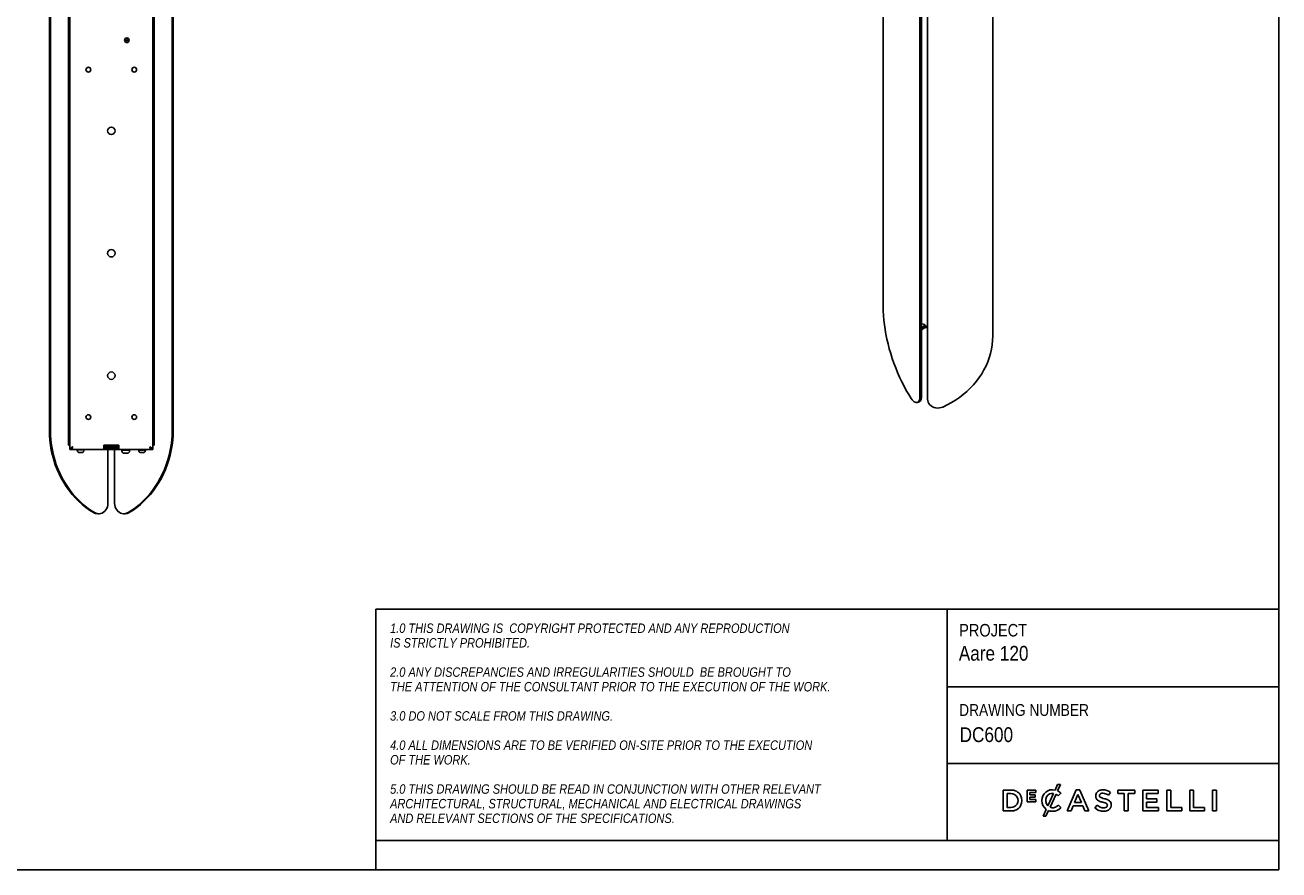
# Model space of a CAD drawing. Header units: millimetres. Extents: x -58 to 3222, y 214 to 2510.
# Tile 4 of 5: x 1529 to 3222, y 214 to 1356. Entities that reach past the tile are written whole.
import ezdxf

# ---------------------------------------------------------------- set-up
doc = ezdxf.new("R2010")
doc.units = ezdxf.units.MM
doc.header["$LTSCALE"] = 8
doc.linetypes.add('SLD-Solido', pattern=[0])
doc.layers.add('NOTE', color=3, linetype='SLD-Solido')
doc.layers.add('SCHIZZI', color=9, linetype='Continuous')
doc.styles.add('SLDTEXTSTYLE0', font='GOTHIC.TTF', dxfattribs={"width": 0.86735})
doc.styles.add('SLDTEXTSTYLE1', font='GOTHICI.TTF', dxfattribs={"width": 0.86735})

msp = doc.modelspace()

# ---------------------------------------------------------------- linework, layer by layer
for p, q in [((2736.89, 1858.15), (2736.89, 853.4)), ((2739.37, 1859.02), (2739.37, 854.27)), ((2747.38, 852.1), (2747.38, 1856.84)), ((2747.39, 850.55), (2747.39, 1855.3)), ((1587.15, 1803.39), (1587.15, 788.39)), ((1589.15, 1809.39), (1589.15, 782.39)), ((1701.15, 782.39), (1701.15, 1809.39)), ((1703.15, 788.39), (1703.15, 1803.39)), ((2687.45, 975.83), (2687.45, 1810.71)), ((1561.51, 1782.89), (1561.51, 808.89)), ((1562.92, 1782.89), (1562.92, 808.89)), ((1727.38, 808.89), (1727.38, 1782.89)), ((1728.79, 808.89), (1728.79, 1782.89)), ((2835.39, 1770.51), (2835.39, 935.63)), ((1666.15, 1336.74), (1665.15, 1336.16)), ((1665.15, 1336.16), (1665.15, 1335.01)), ((1665.15, 1335.01), (1666.15, 1334.43)), ((1667.15, 1336.16), (1666.15, 1336.74)), ((1666.15, 1334.43), (1667.15, 1335.01)), ((1667.15, 1335.01), (1667.15, 1336.16)), ((2743.81, 951.32), (2739.37, 952.52)), ((2743.81, 951.26), (2739.37, 946.93)), ((2744.17, 949.89), (2739.37, 945.21)), ((2742.49, 948.25), (2741.09, 946.88)), ((2743.81, 950.89), (2743.81, 951.32)), ((2744.22, 949.87), (2747.38, 949.01)), ((2742.49, 946.53), (2741.09, 945.17)), ((2733.65, 846.15), (2736.13, 847.02)), ((2747.38, 852.1), (2747.39, 850.55)), ((1587.15, 788.39), (1589.15, 788.39)), ((1589.15, 782.39), (1591.15, 782.39)), ((1591.25, 782.39), (1591.25, 783.15)), ((1591.25, 782.39), (1635.15, 782.39)), ((1598.58, 782.39), (1598.57, 782.04)), ((1598.57, 782.04), (1598.6, 782.05)), ((1599.22, 782.04), (1598.57, 782.04)), ((1598.6, 782.03), (1599.18, 782.03)), ((1598.77, 782.04), (1598.91, 782.05)), ((1599.15, 782.03), (1599.15, 781.39)), ((1599.3, 782.03), (1599.84, 782.03)), ((1599.37, 782.39), (1599.38, 782.04)), ((1599.99, 782.04), (1599.38, 782.04)), ((1600.85, 782.03), (1601.26, 782.03)), ((1601.01, 782.39), (1601.03, 782.04)), ((1601.49, 782.04), (1601.03, 782.04)), ((1602.96, 782.03), (1603.16, 782.03)), ((1603.18, 782.39), (1603.2, 782.04)), ((1603.41, 782.04), (1603.2, 782.04)), ((1605.15, 782.03), (1605.21, 782.03)), ((1605.44, 782.39), (1605.46, 782.04)), ((1606.84, 782.03), (1607.15, 782.03)), ((1607.34, 782.39), (1607.36, 782.04)), ((1607.9, 782.03), (1608.51, 782.03)), ((1608.15, 781.39), (1608.15, 782.03)), ((1608.51, 782.39), (1608.52, 782.04)), ((1608.51, 782.03), (1608.7, 782.03)), ((1608.72, 782.39), (1608.72, 782.04)), ((1655.15, 788.39), (1635.15, 788.39)), ((1635.15, 786.39), (1635.15, 788.39)), ((1655.15, 786.89), (1635.15, 786.89)), ((1635.15, 786.39), (1635.15, 782.39)), ((1655.15, 785.89), (1635.15, 785.89)), ((1655.15, 784.39), (1635.15, 784.39)), ((1635.15, 782.39), (1655.15, 782.39)), ((1640.62, 784.39), (1640.62, 785.89)), ((1640.62, 709.8), (1640.62, 782.39)), ((1649.68, 785.89), (1649.68, 784.39)), ((1649.68, 782.39), (1649.68, 709.8)), ((1655.15, 788.39), (1655.15, 786.39)), ((1655.15, 782.39), (1655.15, 786.39)), ((1655.15, 782.39), (1699.05, 782.39)), ((1659.44, 782), (1659.39, 782.39)), ((1659.4, 781.5), (1659.4, 780.5)), ((1669.9, 781.5), (1659.4, 781.5)), ((1659.79, 782), (1659.44, 782)), ((1659.62, 781.9), (1659.61, 781.5)), ((1659.71, 781.9), (1659.62, 781.9)), ((1659.7, 781.91), (1659.71, 781.9)), ((1659.71, 781.9), (1659.71, 781.5)), ((1660.16, 781.9), (1659.71, 781.9)), ((1660.07, 782.02), (1659.79, 782)), ((1660.25, 782), (1660.17, 782.39)), ((1660.49, 782), (1660.25, 782)), ((1660.49, 782), (1661.02, 782.05)), ((1660.77, 781.9), (1660.79, 781.5)), ((1661.58, 781.9), (1660.77, 781.9)), ((1661.67, 781.85), (1661.68, 781.5)), ((1661.93, 782), (1661.84, 782.39)), ((1662.01, 782), (1661.93, 782)), ((1662.01, 782), (1662.33, 782.05)), ((1662.61, 781.9), (1662.63, 781.5)), ((1663.15, 781.9), (1662.61, 781.9)), ((1663.16, 781.85), (1663.57, 781.85)), ((1663.22, 781.85), (1663.24, 781.5)), ((1663.71, 782.35), (1663.83, 782.35)), ((1663.86, 782.23), (1663.82, 782.39)), ((1663.86, 782.23), (1664.06, 782)), ((1664.16, 782), (1664.06, 782.39)), ((1664.06, 782), (1664.16, 782)), ((1664.84, 781.9), (1664.87, 781.5)), ((1665.03, 781.9), (1664.84, 781.9)), ((1665.03, 781.85), (1665.61, 781.85)), ((1665.05, 781.85), (1665.07, 781.5)), ((1665.77, 782.34), (1665.76, 782.39)), ((1666.25, 782), (1666.48, 782)), ((1666.48, 782), (1666.4, 782.39)), ((1666.83, 781.9), (1667.04, 781.9)), ((1667.04, 781.9), (1667.07, 781.5)), ((1667.05, 781.85), (1667.31, 781.85)), ((1667.4, 781.5), (1667.4, 781.62)), ((1668.14, 782), (1668.43, 782)), ((1668.19, 781.9), (1668.77, 781.9)), ((1668.43, 782), (1668.39, 782.39)), ((1668.77, 781.9), (1668.79, 781.5)), ((1669.34, 782), (1669.64, 782)), ((1669.64, 782), (1669.65, 782.39)), ((1669.64, 782), (1669.86, 782)), ((1669.68, 781.9), (1669.69, 781.5)), ((1669.86, 782), (1669.91, 782.39)), ((1669.9, 780.5), (1669.9, 781.5)), ((1681.41, 782.04), (1681.38, 782.39)), ((1681.56, 782.15), (1681.41, 782.04)), ((1681.75, 782.04), (1681.41, 782.04)), ((1681.54, 781.93), (1681.54, 781.54)), ((1681.82, 781.93), (1681.54, 781.93)), ((1681.54, 781.54), (1681.58, 781.55)), ((1682.04, 781.54), (1681.54, 781.54)), ((1681.58, 781.53), (1681.97, 781.53)), ((1681.75, 782.04), (1681.69, 782.39)), ((1682.05, 782.04), (1681.75, 782.04)), ((1681.91, 781.54), (1682.06, 781.55)), ((1681.97, 781.53), (1682.67, 781.53)), ((1682.02, 781.95), (1682.16, 781.93)), ((1682.05, 782.04), (1682.41, 782.06)), ((1682.15, 781.53), (1682.15, 781.39)), ((1682.16, 781.93), (1682.17, 781.54)), ((1682.78, 781.93), (1682.16, 781.93)), ((1682.79, 781.54), (1682.17, 781.54)), ((1683.06, 782.04), (1682.98, 782.39)), ((1683.22, 782.04), (1683.06, 782.04)), ((1683.22, 782.04), (1683.48, 782.06)), ((1683.53, 781.53), (1683.97, 781.53)), ((1683.68, 781.93), (1683.69, 781.54)), ((1684.16, 781.93), (1683.68, 781.93)), ((1684.18, 781.54), (1683.69, 781.54)), ((1685.08, 782.04), (1684.99, 782.39)), ((1684.99, 782.27), (1685.06, 782.04)), ((1685.06, 782.04), (1685.08, 782.04)), ((1685.57, 781.53), (1685.81, 781.53)), ((1685.78, 781.93), (1685.8, 781.54)), ((1686.03, 781.93), (1685.78, 781.93)), ((1686.06, 781.54), (1685.8, 781.54)), ((1687.23, 782.04), (1687.41, 782.04)), ((1687.41, 782.04), (1687.33, 782.39)), ((1687.81, 781.53), (1687.83, 781.53)), ((1688.03, 781.93), (1688.05, 781.93)), ((1688.05, 781.93), (1688.08, 781.54)), ((1689.32, 782.04), (1689.59, 782.04)), ((1689.59, 782.04), (1689.54, 782.39)), ((1689.58, 781.53), (1689.85, 781.53)), ((1689.75, 781.93), (1690.05, 781.93)), ((1690.05, 781.93), (1690.07, 781.54)), ((1690.77, 781.53), (1691.24, 781.53)), ((1690.88, 782.04), (1691.19, 782.04)), ((1691.15, 781.39), (1691.15, 781.53)), ((1691.19, 782.04), (1691.18, 782.39)), ((1691.24, 781.53), (1691.72, 781.53)), ((1691.37, 781.93), (1691.39, 781.54)), ((1691.6, 782.04), (1691.89, 782.04)), ((1691.76, 781.93), (1691.76, 781.54)), ((1691.89, 782.04), (1691.91, 782.39)), ((1699.05, 782.39), (1699.05, 783.16)), ((1701.15, 782.39), (1699.15, 782.39)), ((1703.15, 788.39), (1701.15, 788.39)), ((1662.43, 777.5), (1662.36, 777.5)), ((1662.36, 777.5), (1662.41, 777.5)), ((1662.41, 777.5), (1662.4, 777.5)), ((1662.41, 777.5), (1662.43, 777.5)), ((1663.69, 777.5), (1662.43, 777.5)), ((1663.76, 777.5), (1663.69, 777.5)), ((1663.69, 777.5), (1663.89, 777.5)), ((1663.89, 777.5), (1663.76, 777.5)), ((1665.93, 777.5), (1663.89, 777.5)), ((1666.05, 777.5), (1665.93, 777.5)), ((1665.93, 777.5), (1666.1, 777.5)), ((1666.1, 777.5), (1666.05, 777.5)), ((1666.9, 777.5), (1666.1, 777.5)), ((1626.85, 695.8), (1628.26, 695.8)), ((1662.04, 695.8), (1663.45, 695.8))]:
    msp.add_line(p, q)
at = {"flags": 128}
for points in [[(2725.38, 851.5), (2722.02, 856.91), (2718.77, 862.51), (2715.63, 868.29), (2712.62, 874.23), (2709.75, 880.32), (2707.01, 886.52), (2704.43, 892.84), (2702.01, 899.24), (2699.76, 905.7), (2697.68, 912.22), (2695.77, 918.77), (2694.05, 925.32), (2692.53, 931.87), (2691.19, 938.39), (2690.06, 944.86), (2689.12, 951.26), (2688.4, 957.58), (2687.87, 963.79), (2687.56, 969.88), (2687.45, 975.83)], [(2741.09, 945.17), (2740.33, 944.58), (2739.37, 944.08)], [(2767.88, 839.95), (2773.86, 842.82), (2779.65, 845.97), (2785.24, 849.38), (2790.59, 853.04), (2795.71, 856.95), (2800.58, 861.09), (2805.17, 865.46), (2809.48, 870.03), (2813.49, 874.79), (2817.2, 879.74), (2820.59, 884.84), (2823.64, 890.1), (2826.36, 895.5), (2828.74, 901.01), (2830.76, 906.62), (2832.42, 912.32), (2833.72, 918.09), (2834.65, 923.9), (2835.21, 929.76), (2835.39, 935.63)], [(2725.38, 851.5), (2726.62, 849.77), (2727.93, 848.32), (2729.27, 847.19), (2730.61, 846.41), (2731.9, 846.02), (2733.1, 846.01), (2734.19, 846.4), (2735.12, 847.16), (2735.88, 848.28), (2736.44, 849.72), (2736.78, 851.45), (2736.89, 853.4)], [(2739.37, 854.27), (2739.26, 852.32), (2738.92, 850.59), (2738.36, 849.15), (2737.6, 848.03), (2736.67, 847.27), (2736.13, 847.02)], [(2747.39, 850.55), (2747.6, 848.51), (2748.2, 846.53), (2749.2, 844.66), (2750.54, 842.97), (2752.21, 841.5), (2754.14, 840.3), (2756.29, 839.39), (2758.58, 838.81), (2760.95, 838.58), (2763.34, 838.69), (2765.67, 839.15), (2767.88, 839.95)], [(1621.12, 697.39), (1615.84, 700.73), (1610.73, 704.39), (1605.8, 708.36), (1601.07, 712.62), (1596.55, 717.18), (1592.26, 722), (1588.2, 727.08), (1584.39, 732.4), (1580.85, 737.95), (1577.58, 743.72), (1574.59, 749.67), (1571.89, 755.8), (1569.48, 762.08), (1567.39, 768.51), (1565.6, 775.05), (1564.14, 781.7), (1562.99, 788.42), (1562.17, 795.21), (1561.68, 802.04), (1561.51, 808.89)], [(1622.53, 697.39), (1617.25, 700.73), (1612.14, 704.39), (1607.21, 708.36), (1602.48, 712.62), (1597.96, 717.18), (1593.66, 722), (1589.61, 727.08), (1585.8, 732.4), (1582.26, 737.95), (1578.99, 743.72), (1576, 749.67), (1573.29, 755.8), (1570.89, 762.08), (1568.8, 768.51), (1567.01, 775.05), (1565.55, 781.7), (1564.4, 788.42), (1563.58, 795.21), (1563.09, 802.04), (1562.92, 808.89)], [(1667.77, 697.39), (1673.05, 700.73), (1678.16, 704.39), (1683.09, 708.36), (1687.82, 712.62), (1692.34, 717.18), (1696.64, 722), (1700.69, 727.08), (1704.5, 732.4), (1708.04, 737.95), (1711.31, 743.72), (1714.3, 749.67), (1717, 755.8), (1719.41, 762.08), (1721.5, 768.51), (1723.29, 775.05), (1724.75, 781.7), (1725.9, 788.42), (1726.72, 795.21), (1727.21, 802.04), (1727.38, 808.89)], [(1669.18, 697.39), (1674.46, 700.73), (1679.57, 704.39), (1684.5, 708.36), (1689.23, 712.62), (1693.75, 717.18), (1698.04, 722), (1702.1, 727.08), (1705.91, 732.4), (1709.45, 737.95), (1712.72, 743.72), (1715.71, 749.67), (1718.41, 755.8), (1720.81, 762.08), (1722.91, 768.51), (1724.69, 775.05), (1726.16, 781.7), (1727.31, 788.42), (1728.13, 795.21), (1728.62, 802.04), (1728.79, 808.89)], [(1661.02, 782.05), (1661.02, 782.05), (1661.02, 782.05)], [(1662.34, 782.05), (1662.34, 782.05), (1662.33, 782.05)], [(1622.53, 697.39), (1624.48, 696.47), (1626.54, 695.93), (1628.65, 695.81), (1630.74, 696.08), (1632.77, 696.76), (1634.66, 697.82), (1636.37, 699.23), (1637.84, 700.95), (1639.03, 702.93), (1639.9, 705.1), (1640.44, 707.42), (1640.62, 709.8)], [(1649.68, 709.8), (1649.86, 707.42), (1650.39, 705.1), (1651.27, 702.93), (1652.46, 700.95), (1653.93, 699.23), (1655.64, 697.82), (1657.53, 696.76), (1659.55, 696.08), (1661.65, 695.81), (1663.76, 695.93), (1665.82, 696.47), (1667.77, 697.39)]]:
    msp.add_lwpolyline(points, dxfattribs=at)
for centre, radius in [((1666.15, 1335.59), 3.15), ((1666.15, 1335.59), 3), ((1614.15, 1295.89), 3.2), ((1676.15, 1295.89), 3.2), ((1645.15, 1213.19), 5), ((1645.15, 1047.79), 5), ((1645.15, 882.39), 5), ((1614.15, 826.39), 3.2), ((1676.15, 826.39), 3.2)]:
    msp.add_circle(centre, radius)
for centre, radius, start, end in [((2745.76, 943.98), 5.38, 85.91128, 127.48651), ((2744.82, 950.7), 1.02, 169.35156, 234.37442), ((2746.02, 941.58), 6.08, 77.02131, 125.51169), ((1602.15, 781.39), 3, 180, 265.23349), ((1605.15, 781.39), 3, 274.75438, 0), ((1662.4, 780.5), 3, 180, 270), ((1666.9, 780.5), 3, 270, 0), ((1685.15, 781.39), 3, 180, 265.23349), ((1688.15, 781.39), 3, 274.75438, 0), ((1626.89, 707.01), 11.21, 239.0726, 269.82722), ((1663.41, 707.01), 11.21, 270.17278, 300.9274)]:
    msp.add_arc(centre, radius, start, end)
for centre, major_axis, ratio, start_param, end_param in [((1664.65, 800.88), (-3.38, 65.15), 0.0396458, 1.8643646, 1.8651533), ((1664.65, 800.88), (-4.16, 65.15), 0.0133199, 1.8655678, 1.8663565), ((1686.65, 800.92), (-2.76, 65.15), 0.0495457, 1.864316, 1.8651047), ((1686.65, 800.92), (-3.89, 65.15), 0.0262598, 1.8648503, 1.865639)]:
    msp.add_ellipse(centre, major_axis=major_axis, ratio=ratio, start_param=start_param, end_param=end_param)
for points, knots in [([(1593.15, 786.39), (1592.62, 786.05), (1591.55, 785.37), (1590.21, 784.35), (1589.31, 783.35), (1589.2, 782.7), (1589.15, 782.39)], [0, 0, 0, 0, 0.254649, 0.5095407, 0.7644336, 1, 1, 1, 1]), ([(1593.15, 786.39), (1592.97, 786.16), (1592.61, 785.69), (1592.1, 785), (1591.67, 784.3), (1591.37, 783.63), (1591.18, 782.99), (1591.16, 782.59), (1591.15, 782.39)], [0, 0, 0, 0, 0.1716459, 0.3482264, 0.5204767, 0.6977157, 0.847242, 1, 1, 1, 1]), ([(1591.97, 784.76), (1592.05, 784.82), (1592.28, 785.02), (1592.67, 785.61), (1592.99, 786.13), (1593.15, 786.39)], [0, 0, 0, 0, 0.1960891, 0.5980445, 1, 1, 1, 1]), ([(1599.38, 782.04), (1599.29, 782.03), (1599.16, 782.01), (1599.01, 782.21), (1598.96, 782.35), (1598.94, 782.39)], [0, 0, 0, 0, 0.54630217, 0.87686627, 1, 1, 1, 1]), ([(1601.03, 782.04), (1600.84, 782.02), (1600.55, 782), (1600.29, 782.2), (1600.19, 782.28)], [0, 0, 0, 0, 0.6230165, 1, 1, 1, 1]), ([(1603.2, 782.04), (1602.95, 782.03), (1602.56, 782.01), (1602.14, 782.22), (1601.98, 782.36), (1601.94, 782.4)], [0, 0, 0, 0, 0.5401404, 0.866976, 1, 1, 1, 1]), ([(1605.46, 782.04), (1605.2, 782.03), (1604.79, 782.01), (1604.35, 782.21), (1604.18, 782.35), (1604.14, 782.39)], [0, 0, 0, 0, 0.5463022, 0.8768663, 1, 1, 1, 1]), ([(1607.36, 782.04), (1607.14, 782.03), (1606.78, 782.01), (1606.41, 782.21), (1606.27, 782.35), (1606.24, 782.39)], [0, 0, 0, 0, 0.54630217, 0.87686627, 1, 1, 1, 1]), ([(1608.52, 782.04), (1608.39, 782.03), (1608.16, 782.01), (1607.93, 782.21), (1607.84, 782.35), (1607.82, 782.39)], [0, 0, 0, 0, 0.5463022, 0.8768663, 1, 1, 1, 1]), ([(1608.72, 782.04), (1608.7, 782.03), (1608.65, 782.01), (1608.6, 782.21), (1608.58, 782.35), (1608.58, 782.39)], [0, 0, 0, 0, 0.5463022, 0.8768663, 1, 1, 1, 1]), ([(1660.79, 781.5), (1660.67, 781.49), (1660.48, 781.47), (1660.25, 781.71), (1660.14, 781.96), (1660.01, 782.1), (1659.87, 782.15), (1659.67, 782.12), (1659.52, 782.04), (1659.44, 782)], [0, 0, 0, 0, 0.2429144, 0.3899004, 0.5095487, 0.5838941, 0.6774766, 0.8096788, 1, 1, 1, 1]), ([(1659.7, 781.51), (1659.7, 781.51), (1659.7, 781.5), (1659.69, 781.69), (1659.69, 781.84), (1659.68, 781.9)], [0, 0, 0, 0, 0.4196638, 0.7952695, 1, 1, 1, 1]), ([(1662.63, 781.5), (1662.42, 781.49), (1662.09, 781.47), (1661.69, 781.71), (1661.48, 781.96), (1661.27, 782.1), (1661.02, 782.15), (1660.67, 782.12), (1660.4, 782.04), (1660.25, 782)], [0, 0, 0, 0, 0.24291439, 0.38990041, 0.5095487, 0.58389409, 0.67747664, 0.80967878, 1, 1, 1, 1]), ([(1660.41, 782), (1660.45, 781.96), (1660.56, 781.87), (1660.69, 781.89), (1660.77, 781.9)], [0, 0, 0, 0, 0.3413565, 1, 1, 1, 1]), ([(1661.02, 782.05), (1661.02, 782.04), (1661.03, 782.03), (1661.06, 782), (1661.1, 781.96), (1661.15, 781.94), (1661.2, 781.92), (1661.25, 781.9), (1661.28, 781.9), (1661.29, 781.9)], [0, 0, 0, 0, 0.0037462, 0.1694245, 0.3381986, 0.5089249, 0.6811027, 0.8564568, 1, 1, 1, 1]), ([(1661.49, 782.39), (1661.52, 782.37), (1661.64, 782.32), (1661.78, 782.15), (1661.96, 781.98), (1662.24, 781.88), (1662.46, 781.89), (1662.61, 781.9)], [0, 0, 0, 0, 0.0868758, 0.302331, 0.4565873, 0.6456507, 1, 1, 1, 1]), ([(1661.68, 781.54), (1661.75, 781.55), (1661.83, 781.56), (1661.89, 781.61), (1661.9, 781.62)], [0, 0, 0, 0, 0.93340775, 1, 1, 1, 1]), ([(1664.87, 781.5), (1664.61, 781.49), (1664.21, 781.47), (1663.71, 781.71), (1663.46, 781.96), (1663.19, 782.1), (1662.88, 782.15), (1662.45, 782.12), (1662.12, 782.04), (1661.93, 782)], [0, 0, 0, 0, 0.2429144, 0.3899004, 0.5095487, 0.5838941, 0.6774766, 0.8096788, 1, 1, 1, 1]), ([(1662.34, 782.05), (1662.37, 782.05), (1662.45, 782.07), (1662.57, 782.1), (1662.69, 782.12), (1662.79, 782.13), (1662.87, 782.13), (1662.94, 782.14), (1662.97, 782.14), (1662.98, 782.14)], [0, 0, 0, 0, 0.1777889, 0.3558115, 0.5945663, 0.7146106, 0.8351121, 0.9558183, 1, 1, 1, 1]), ([(1662.76, 781.9), (1662.73, 781.9), (1662.66, 781.91), (1662.54, 781.93), (1662.42, 781.98), (1662.36, 782.03), (1662.34, 782.05)], [0, 0, 0, 0, 0.1729204, 0.4915355, 0.7973228, 1, 1, 1, 1]), ([(1663.46, 782.39), (1663.5, 782.37), (1663.65, 782.32), (1663.82, 782.15), (1664.04, 781.98), (1664.39, 781.88), (1664.66, 781.89), (1664.84, 781.9)], [0, 0, 0, 0, 0.0868758, 0.302331, 0.4565873, 0.6456507, 1, 1, 1, 1]), ([(1663.85, 782.25), (1663.84, 782.26), (1663.79, 782.3), (1663.74, 782.33), (1663.71, 782.35)], [0, 0, 0, 0, 0.3694496, 1, 1, 1, 1]), ([(1667.07, 781.5), (1666.82, 781.49), (1666.41, 781.47), (1665.92, 781.71), (1665.67, 781.96), (1665.4, 782.1), (1665.1, 782.15), (1664.67, 782.12), (1664.35, 782.04), (1664.16, 782)], [0, 0, 0, 0, 0.2429144, 0.3899004, 0.5095487, 0.5838941, 0.6774766, 0.8096788, 1, 1, 1, 1]), ([(1664.79, 781.89), (1664.77, 781.89), (1664.71, 781.89), (1664.59, 781.9), (1664.46, 781.91), (1664.35, 781.94), (1664.27, 781.96), (1664.22, 781.99), (1664.19, 782)], [0, 0, 0, 0, 0.0912741, 0.2979446, 0.5785205, 0.7197915, 0.8460448, 1, 1, 1, 1]), ([(1664.85, 782.14), (1664.87, 782.14), (1664.92, 782.14), (1665, 782.13), (1665.09, 782.12), (1665.18, 782.1), (1665.27, 782.07), (1665.35, 782.03), (1665.43, 781.99), (1665.52, 781.92), (1665.58, 781.88), (1665.61, 781.85)], [0, 0, 0, 0, 0.0696032, 0.1782271, 0.288389, 0.3993341, 0.5076962, 0.6172878, 0.7305603, 0.8448411, 1, 1, 1, 1]), ([(1666.59, 781.5), (1666.48, 781.5), (1666.25, 781.49), (1665.87, 781.59), (1665.66, 781.76), (1665.54, 781.85)], [0, 0, 0, 0, 0.2795582, 0.6167803, 1, 1, 1, 1]), ([(1665.77, 782.34), (1665.78, 782.34), (1665.89, 782.3), (1666.02, 782.15), (1666.25, 781.98), (1666.59, 781.88), (1666.86, 781.89), (1667.04, 781.9)], [0, 0, 0, 0, 0.01398819, 0.24664147, 0.41321089, 0.61736572, 1, 1, 1, 1]), ([(1668.79, 781.5), (1668.59, 781.49), (1668.27, 781.47), (1667.88, 781.71), (1667.68, 781.96), (1667.47, 782.1), (1667.22, 782.15), (1666.88, 782.12), (1666.63, 782.04), (1666.48, 782)], [0, 0, 0, 0, 0.2429144, 0.3899004, 0.5095487, 0.5838941, 0.6774766, 0.8096788, 1, 1, 1, 1]), ([(1666.83, 781.9), (1666.78, 781.89), (1666.71, 781.89), (1666.64, 781.89), (1666.62, 781.89)], [0, 0, 0, 0, 0.7036528, 1, 1, 1, 1]), ([(1666.91, 782.11), (1666.93, 782.11), (1666.97, 782.1), (1667.03, 782.07), (1667.1, 782.03), (1667.17, 781.99), (1667.24, 781.92), (1667.28, 781.88), (1667.31, 781.85)], [0, 0, 0, 0, 0.0953897, 0.2585845, 0.4236307, 0.5942205, 0.7663287, 1, 1, 1, 1]), ([(1667.96, 781.5), (1667.87, 781.5), (1667.69, 781.49), (1667.39, 781.59), (1667.22, 781.76), (1667.13, 781.85)], [0, 0, 0, 0, 0.2795582, 0.6167803, 1, 1, 1, 1]), ([(1667.73, 782.36), (1667.74, 782.35), (1667.84, 782.31), (1667.96, 782.15), (1668.14, 781.98), (1668.41, 781.88), (1668.63, 781.89), (1668.77, 781.9)], [0, 0, 0, 0, 0.0439143, 0.2695064, 0.4310203, 0.6289789, 1, 1, 1, 1]), ([(1667.73, 781.5), (1667.78, 781.49), (1667.85, 781.48), (1667.91, 781.52), (1667.92, 781.53)], [0, 0, 0, 0, 0.7683785, 1, 1, 1, 1]), ([(1669.58, 781.51), (1669.51, 781.51), (1669.37, 781.5), (1669.19, 781.71), (1669.09, 781.96), (1668.97, 782.1), (1668.84, 782.15), (1668.66, 782.12), (1668.52, 782.04), (1668.43, 782)], [0, 0, 0, 0, 0.1782536, 0.3377933, 0.4676605, 0.5483555, 0.6499307, 0.7934239, 1, 1, 1, 1]), ([(1669.12, 782.35), (1669.13, 782.35), (1669.18, 782.3), (1669.24, 782.15), (1669.34, 781.98), (1669.48, 781.88), (1669.6, 781.89), (1669.68, 781.9)], [0, 0, 0, 0, 0.0306895, 0.259402, 0.4231501, 0.6238469, 1, 1, 1, 1]), ([(1669.62, 781.93), (1669.62, 781.94), (1669.62, 781.98), (1669.62, 782.01), (1669.62, 782.03)], [0, 0, 0, 0, 0.3905242, 1, 1, 1, 1]), ([(1681.73, 782.15), (1681.72, 782.11), (1681.69, 782.01), (1681.64, 781.93), (1681.6, 781.94), (1681.58, 781.94)], [0, 0, 0, 0, 0.2399897, 0.6047979, 1, 1, 1, 1]), ([(1683.69, 781.54), (1683.52, 781.53), (1683.25, 781.51), (1682.93, 781.74), (1682.76, 782), (1682.58, 782.14), (1682.37, 782.19), (1682.09, 782.16), (1681.87, 782.08), (1681.75, 782.04)], [0, 0, 0, 0, 0.2429144, 0.3899004, 0.5095487, 0.5838941, 0.6774766, 0.8096788, 1, 1, 1, 1]), ([(1682.17, 781.54), (1682.1, 781.53), (1682, 781.51), (1681.87, 781.74), (1681.81, 781.98), (1681.77, 782.05), (1681.76, 782.06)], [0, 0, 0, 0, 0.4443111, 0.7131611, 0.932008, 1, 1, 1, 1]), ([(1682.82, 782.39), (1682.83, 782.38), (1682.9, 782.34), (1682.96, 782.23), (1683.02, 782.16), (1683.03, 782.16)], [0, 0, 0, 0, 0.0808809, 0.932993, 1, 1, 1, 1]), ([(1685.8, 781.54), (1685.56, 781.53), (1685.18, 781.51), (1684.72, 781.74), (1684.48, 782), (1684.23, 782.14), (1683.94, 782.19), (1683.54, 782.16), (1683.24, 782.08), (1683.06, 782.04)], [0, 0, 0, 0, 0.2429144, 0.3899004, 0.5095487, 0.5838941, 0.6774766, 0.8096788, 1, 1, 1, 1]), ([(1683.15, 782.04), (1683.2, 782), (1683.37, 781.91), (1683.56, 781.92), (1683.68, 781.93)], [0, 0, 0, 0, 0.3413565, 1, 1, 1, 1]), ([(1684.57, 782.39), (1684.58, 782.38), (1684.68, 782.34), (1684.82, 782.19), (1685.03, 782.02), (1685.35, 781.92), (1685.61, 781.93), (1685.78, 781.93)], [0, 0, 0, 0, 0.0219057, 0.2526908, 0.4179227, 0.6204382, 1, 1, 1, 1]), ([(1688.08, 781.54), (1687.82, 781.53), (1687.4, 781.51), (1686.9, 781.74), (1686.64, 782), (1686.36, 782.14), (1686.05, 782.19), (1685.61, 782.16), (1685.27, 782.08), (1685.08, 782.04)], [0, 0, 0, 0, 0.24291439, 0.38990041, 0.5095487, 0.58389409, 0.67747664, 0.80967878, 1, 1, 1, 1]), ([(1686.65, 782.42), (1686.69, 782.41), (1686.83, 782.35), (1687, 782.19), (1687.23, 782.01), (1687.59, 781.92), (1687.87, 781.93), (1688.05, 781.93)], [0, 0, 0, 0, 0.0799789, 0.2970614, 0.4524829, 0.6429742, 1, 1, 1, 1]), ([(1690.07, 781.54), (1689.84, 781.53), (1689.47, 781.51), (1689.02, 781.74), (1688.79, 782), (1688.55, 782.14), (1688.27, 782.19), (1687.88, 782.16), (1687.58, 782.08), (1687.41, 782.04)], [0, 0, 0, 0, 0.2429144, 0.3899004, 0.5095487, 0.5838941, 0.6774766, 0.8096788, 1, 1, 1, 1]), ([(1688.91, 782.37), (1688.98, 782.31), (1689.12, 782.2), (1689.32, 782.01), (1689.64, 781.92), (1689.88, 781.93), (1690.05, 781.93)], [0, 0, 0, 0, 0.2359538, 0.4048863, 0.6119374, 1, 1, 1, 1]), ([(1691.39, 781.54), (1691.23, 781.53), (1690.98, 781.51), (1690.68, 781.74), (1690.52, 782), (1690.36, 782.14), (1690.17, 782.19), (1689.91, 782.16), (1689.71, 782.08), (1689.59, 782.04)], [0, 0, 0, 0, 0.2429144, 0.3899004, 0.5095487, 0.5838941, 0.6774766, 0.8096788, 1, 1, 1, 1]), ([(1690.54, 782.41), (1690.56, 782.4), (1690.64, 782.35), (1690.74, 782.19), (1690.88, 782.01), (1691.09, 781.92), (1691.26, 781.93), (1691.37, 781.93)], [0, 0, 0, 0, 0.0687381, 0.2884729, 0.4457933, 0.6386121, 1, 1, 1, 1]), ([(1691.76, 781.54), (1691.71, 781.53), (1691.63, 781.51), (1691.54, 781.74), (1691.49, 782), (1691.44, 782.14), (1691.38, 782.19), (1691.29, 782.16), (1691.23, 782.08), (1691.19, 782.04)], [0, 0, 0, 0, 0.2429144, 0.3899004, 0.5095487, 0.5838941, 0.6774766, 0.8096788, 1, 1, 1, 1]), ([(1691.49, 782.42), (1691.5, 782.41), (1691.53, 782.36), (1691.56, 782.19), (1691.6, 782.01), (1691.67, 781.92), (1691.72, 781.93), (1691.76, 781.93)], [0, 0, 0, 0, 0.0868758, 0.302331, 0.4565873, 0.6456507, 1, 1, 1, 1]), ([(1701.15, 782.39), (1701.09, 782.72), (1700.96, 783.4), (1700, 784.42), (1698.67, 785.42), (1697.64, 786.07), (1697.15, 786.39)], [0, 0, 0, 0, 0.2546509, 0.50954259, 0.76443554, 1, 1, 1, 1]), ([(1699.15, 782.39), (1699.14, 782.61), (1699.11, 783.08), (1698.88, 783.77), (1698.53, 784.47), (1698.1, 785.14), (1697.63, 785.78), (1697.31, 786.18), (1697.15, 786.39)], [0, 0, 0, 0, 0.1716459, 0.3482264, 0.5204767, 0.6977157, 0.847242, 1, 1, 1, 1]), ([(1697.15, 786.39), (1697.31, 786.13), (1697.62, 785.61), (1698.02, 785.02), (1698.25, 784.83), (1698.33, 784.76)], [0, 0, 0, 0, 0.4026139, 0.8052279, 1, 1, 1, 1]), ([(1602.08, 778.43), (1602.05, 778.42), (1602.01, 778.4), (1601.95, 778.39), (1601.91, 778.4), (1601.9, 778.4)], [0, 0, 0, 0, 0.3987586, 0.7983475, 1, 1, 1, 1]), ([(1602.03, 778.41), (1602.08, 778.41), (1602.26, 778.39), (1602.51, 778.39), (1602.71, 778.4), (1602.77, 778.4)], [0, 0, 0, 0, 0.2023626, 0.7322289, 1, 1, 1, 1]), ([(1603.93, 778.43), (1603.78, 778.42), (1603.47, 778.4), (1603.01, 778.39), (1602.54, 778.4), (1602.23, 778.42), (1602.08, 778.43)], [0, 0, 0, 0, 0.2490448, 0.498608, 0.749136, 1, 1, 1, 1]), ([(1603.65, 778.41), (1603.71, 778.41), (1603.92, 778.39), (1604.21, 778.39), (1604.45, 778.4), (1604.52, 778.4)], [0, 0, 0, 0, 0.2023626, 0.7322289, 1, 1, 1, 1]), ([(1605.51, 778.43), (1605.38, 778.42), (1605.12, 778.4), (1604.72, 778.39), (1604.33, 778.4), (1604.07, 778.42), (1603.93, 778.43)], [0, 0, 0, 0, 0.24904475, 0.49860802, 0.74913601, 1, 1, 1, 1]), ([(1605.4, 778.4), (1605.41, 778.4), (1605.45, 778.4), (1605.48, 778.42), (1605.51, 778.43)], [0, 0, 0, 0, 0.3320696, 1, 1, 1, 1]), ([(1685.08, 778.43), (1685.05, 778.42), (1685.01, 778.4), (1684.95, 778.39), (1684.91, 778.4), (1684.9, 778.4)], [0, 0, 0, 0, 0.3987586, 0.7983475, 1, 1, 1, 1]), ([(1685.03, 778.41), (1685.08, 778.41), (1685.26, 778.39), (1685.51, 778.39), (1685.71, 778.4), (1685.77, 778.4)], [0, 0, 0, 0, 0.2023626, 0.7322289, 1, 1, 1, 1]), ([(1686.93, 778.43), (1686.78, 778.42), (1686.47, 778.4), (1686.01, 778.39), (1685.54, 778.4), (1685.23, 778.42), (1685.08, 778.43)], [0, 0, 0, 0, 0.2490448, 0.498608, 0.749136, 1, 1, 1, 1]), ([(1686.65, 778.41), (1686.71, 778.41), (1686.92, 778.39), (1687.21, 778.39), (1687.45, 778.4), (1687.52, 778.4)], [0, 0, 0, 0, 0.2023626, 0.7322289, 1, 1, 1, 1]), ([(1688.51, 778.43), (1688.38, 778.42), (1688.12, 778.4), (1687.72, 778.39), (1687.33, 778.4), (1687.07, 778.42), (1686.93, 778.43)], [0, 0, 0, 0, 0.24904475, 0.49860802, 0.74913601, 1, 1, 1, 1]), ([(1688.4, 778.4), (1688.41, 778.4), (1688.45, 778.4), (1688.48, 778.42), (1688.51, 778.43)], [0, 0, 0, 0, 0.3320696, 1, 1, 1, 1])]:
    msp.add_open_spline(points, degree=3, knots=knots)
for points in [[(1591.25, 782.39), (1591.41, 782.45), (1591.72, 782.57), (1592.2, 783.49), (1592.67, 784.81), (1592.99, 785.86), (1593.15, 786.39)], [(1697.15, 786.39), (1697.31, 785.86), (1697.62, 784.81), (1698.1, 783.49), (1698.57, 782.57), (1698.89, 782.45), (1699.05, 782.39)]]:
    msp.add_open_spline(points, degree=3)
at = {"layer": 'SCHIZZI', "color": 7, "true_color": 0xffffff}
for p, q in [((3221.92, 214.45), (3221.77, 2510.45)), ((2002.37, 566.65), (2002.37, 254.45)), ((2002.37, 566.65), (3221.9, 566.65)), ((2773.72, 566.65), (2773.72, 254.45)), ((2773.72, 462), (3221.9, 462)), ((2773.72, 358.28), (3221.91, 358.28)), ((2860.08, 322.36), (2849.54, 322.36)), ((2849.54, 322.36), (2849.54, 294.18)), ((2893.72, 322.16), (2881.93, 322.16)), ((2881.93, 322.16), (2881.93, 306.53)), ((2893.72, 319.1), (2893.72, 322.16)), ((2922.98, 329.85), (2919.59, 322.4)), ((2926.89, 329.85), (2922.98, 329.85)), ((2923.01, 321.32), (2926.89, 329.85)), ((2948.27, 322.56), (2935.87, 294.18)), ((2952.99, 322.56), (2948.27, 322.56)), ((2953.03, 322.47), (2952.99, 322.56)), ((2965.39, 294.18), (2953.03, 322.47)), ((3027.19, 322.36), (3004.27, 322.36)), ((3004.27, 322.36), (3004.27, 317.54)), ((3027.19, 317.54), (3027.19, 322.36)), ((3059.04, 322.36), (3038.07, 322.36)), ((3038.07, 322.36), (3038.07, 294.18)), ((3059.04, 317.69), (3059.04, 322.36)), ((3075.94, 322.36), (3070.75, 322.36)), ((3070.75, 322.36), (3070.75, 294.18)), ((3075.94, 298.92), (3075.94, 322.36)), ((3106.59, 322.36), (3101.41, 322.36)), ((3101.41, 322.36), (3101.41, 294.18)), ((3106.59, 298.92), (3106.59, 322.36)), ((3132.34, 322.36), (3132.34, 294.18)), ((3137.52, 322.36), (3132.34, 322.36)), ((3137.52, 294.18), (3137.52, 322.36)), ((2854.72, 298.92), (2854.72, 317.61)), ((2854.72, 317.61), (2860.08, 317.61)), ((2881.93, 306.53), (2893.83, 306.53)), ((2885.35, 315.93), (2885.35, 319.1)), ((2885.35, 319.1), (2893.72, 319.1)), ((2892.72, 315.93), (2885.35, 315.93)), ((2885.35, 312.87), (2892.72, 312.87)), ((2885.35, 309.59), (2885.35, 312.87)), ((2893.83, 309.59), (2885.35, 309.59)), ((2892.72, 312.87), (2892.72, 315.93)), ((2893.83, 306.53), (2893.83, 309.59)), ((2901.7, 308.13), (2901.7, 308.19)), ((2917.51, 317.96), (2909.85, 301.16)), ((2912.84, 299.13), (2920.91, 316.84)), ((2924.01, 314.52), (2927.34, 318.36)), ((2927.34, 318.36), (2927.25, 318.45)), ((2945.98, 305.54), (2950.55, 316.2)), ((2955.16, 305.54), (2945.98, 305.54)), ((2950.55, 316.2), (2955.16, 305.54)), ((2991.64, 315.29), (2994.43, 319.22)), ((3004.27, 317.54), (3013.12, 317.54)), ((3013.12, 317.54), (3013.12, 294.18)), ((3018.34, 294.18), (3018.34, 317.54)), ((3018.34, 317.54), (3027.19, 317.54)), ((3043.25, 310.72), (3043.25, 317.69)), ((3043.25, 317.69), (3059.04, 317.69)), ((3057.24, 310.72), (3043.25, 310.72)), ((3043.25, 306.06), (3057.24, 306.06)), ((3043.25, 298.84), (3043.25, 306.06)), ((3057.24, 306.06), (3057.24, 310.72)), ((2849.54, 294.18), (2860.08, 294.18)), ((2860.08, 298.92), (2854.72, 298.92)), ((2907.64, 296.3), (2903.42, 287.03)), ((2907.33, 287.03), (2910.8, 294.63)), ((2927.54, 298.78), (2924.21, 302.16)), ((2927.45, 298.69), (2927.54, 298.78)), ((2935.87, 294.18), (2941.19, 294.18)), ((2941.19, 294.18), (2944.06, 300.91)), ((2944.06, 300.91), (2957.07, 300.91)), ((2957.07, 300.91), (2959.9, 294.18)), ((2959.9, 294.18), (2965.39, 294.18)), ((2976.63, 302.02), (2973.51, 298.3)), ((3013.12, 294.18), (3018.34, 294.18)), ((3038.07, 294.18), (3059.24, 294.18)), ((3059.24, 298.84), (3043.25, 298.84)), ((3059.24, 294.18), (3059.24, 298.84)), ((3070.75, 294.18), (3090.61, 294.18)), ((3090.61, 298.92), (3075.94, 298.92)), ((3090.61, 294.18), (3090.61, 298.92)), ((3101.41, 294.18), (3121.26, 294.18)), ((3121.26, 298.92), (3106.59, 298.92)), ((3121.26, 294.18), (3121.26, 298.92)), ((3132.34, 294.18), (3137.52, 294.18)), ((2903.42, 287.03), (2907.33, 287.03)), ((2002.37, 254.45), (2002.37, 214.45)), ((2002.37, 254.45), (3221.92, 254.45)), ((-58.08, 214.45), (3221.92, 214.45))]:
    msp.add_line(p, q, dxfattribs=at)
for centre, radius, start, end in [((2860.85, 308.27), 14.11, 266.90157, 93.09843), ((2916.16, 308.36), 14.46, 76.24523, 180.89091), ((2984.1, 310.79), 11.92, 89.50788, 114.63446), ((2984.32, 305.84), 16.86, 72.44471, 90.39732), ((2983.64, 305.2), 17.69, 52.42183, 70.96437), ((2860.28, 308.27), 9.35, 268.76628, 91.23372), ((2916.47, 308.13), 14.77, 180, 233.25786), ((2917.92, 308.35), 10.81, 153.58432, 221.73663), ((2916.14, 309.24), 8.82, 81.04863, 153.58432), ((2913.78, 304.03), 14.65, 45.72598, 60.90731), ((2916.73, 307.48), 15.2, 45.71394, 65.58709), ((2983.65, 314.34), 9.09, 162.43966, 192.31941), ((2980.69, 313.53), 6.02, 190.78984, 232.66765), ((2982.42, 314.47), 7.87, 114.63446, 160.64301), ((2983.82, 317.63), 11.18, 232.66765, 251.27083), ((2982.82, 314.91), 3.13, 146.85935, 193.31029), ((2982.32, 314.79), 2.62, 193.31029, 230.56735), ((2983.39, 313.97), 4.14, 98.98092, 140.32353), ((2988.97, 330.66), 25.19, 249.70068, 255.51463), ((2984.75, 318.08), 6.7, 232.44778, 252.59774), ((2979.33, 293.34), 13.36, 73.32325, 75.51463), ((2984.19, 308.88), 9.3, 77.54474, 98.98092), ((2993.26, 341.48), 31.59, 250.55867, 257.31246), ((2987.41, 321.99), 16.41, 254.99999, 258.29329), ((2979.35, 283.09), 23.31, 70.27129, 78.29329), ((2982.95, 304.46), 13.88, 51.25781, 76.47292), ((2982, 290.16), 20.95, 64.63254, 78.09895), ((2984.49, 297), 8.49, 58.43436, 71.28416), ((2988.12, 302.07), 7.57, 28.77124, 67.85987), ((2986.17, 302.3), 9.23, 338.409, 21.69569), ((2916.16, 308.83), 15.18, 249.30365, 318.58458), ((2916.32, 307.86), 9.4, 248.28377, 285.8766), ((2915.29, 310.44), 12.17, 287.21436, 317.11848), ((2985.1, 311.03), 17.21, 227.67997, 255.77334), ((2985.99, 311.7), 13.46, 225.98856, 252.68232), ((2985.29, 311.79), 18, 255.77334, 272.44794), ((2985.34, 309.63), 11.29, 252.68232, 275.6739), ((2985.75, 305.66), 11.85, 271.47111, 299.92604), ((2986.03, 303.64), 5.26, 274.6813, 307.58878), ((2987.52, 301.81), 2.81, 27.46177, 59.71525), ((2987.44, 301.65), 2.82, 309.48388, 346.59381), ((2986.89, 301.78), 3.39, 346.59381, 22.92671), ((2988.02, 301.71), 7.3, 299.92604, 337.37946)]:
    msp.add_arc(centre, radius, start, end, dxfattribs=at)

# ---------------------------------------------------------------- texts
at = {"layer": 'NOTE', "color": 7, "true_color": 0xffffff, "attachment_point": 1}
for s, insert, char_height, style in [('1.0 THIS DRAWING IS  COPYRIGHT PROTECTED AND ANY REPRODUCTION', (2021.66, 547.5), 12.8, 'SLDTEXTSTYLE1'), ('PROJECT', (2790.13, 546.85), 16.933, 'SLDTEXTSTYLE0'), ('IS STRICTLY PROHIBITED.', (2021.66, 527.75), 12.8, 'SLDTEXTSTYLE1'), ('Aare 120', (2789.6, 517.24), 20, 'SLDTEXTSTYLE0'), ('2.0 ANY DISCREPANCIES AND IRREGULARITIES SHOULD  BE BROUGHT TO ', (2021.66, 488.23), 12.8, 'SLDTEXTSTYLE1'), ('THE ATTENTION OF THE CONSULTANT PRIOR TO THE EXECUTION OF THE WORK.', (2021.66, 468.48), 12.8, 'SLDTEXTSTYLE1'), ('3.0 DO NOT SCALE FROM THIS DRAWING.', (2021.66, 428.97), 12.8, 'SLDTEXTSTYLE1'), ('DRAWING NUMBER', (2790.13, 438.62), 16, 'SLDTEXTSTYLE0'), (' DC600', (2784.28, 407.25), 20, 'SLDTEXTSTYLE0'), ('4.0 ALL DIMENSIONS ARE TO BE VERIFIED ON-SITE PRIOR TO THE EXECUTION ', (2021.66, 389.46), 12.8, 'SLDTEXTSTYLE1'), ('OF THE WORK.', (2021.66, 369.7), 12.8, 'SLDTEXTSTYLE1'), ('5.0 THIS DRAWING SHOULD BE READ IN CONJUNCTION WITH OTHER RELEVANT ', (2021.66, 330.19), 12.8, 'SLDTEXTSTYLE1'), ('ARCHITECTURAL, STRUCTURAL, MECHANICAL AND ELECTRICAL DRAWINGS ', (2021.66, 310.43), 12.8, 'SLDTEXTSTYLE1'), ('AND RELEVANT SECTIONS OF THE SPECIFICATIONS.', (2021.66, 290.68), 12.8, 'SLDTEXTSTYLE1')]:
    msp.add_mtext(s, dxfattribs=dict(at, insert=insert, char_height=char_height, style=style))

doc.saveas('drawing.dxf')
